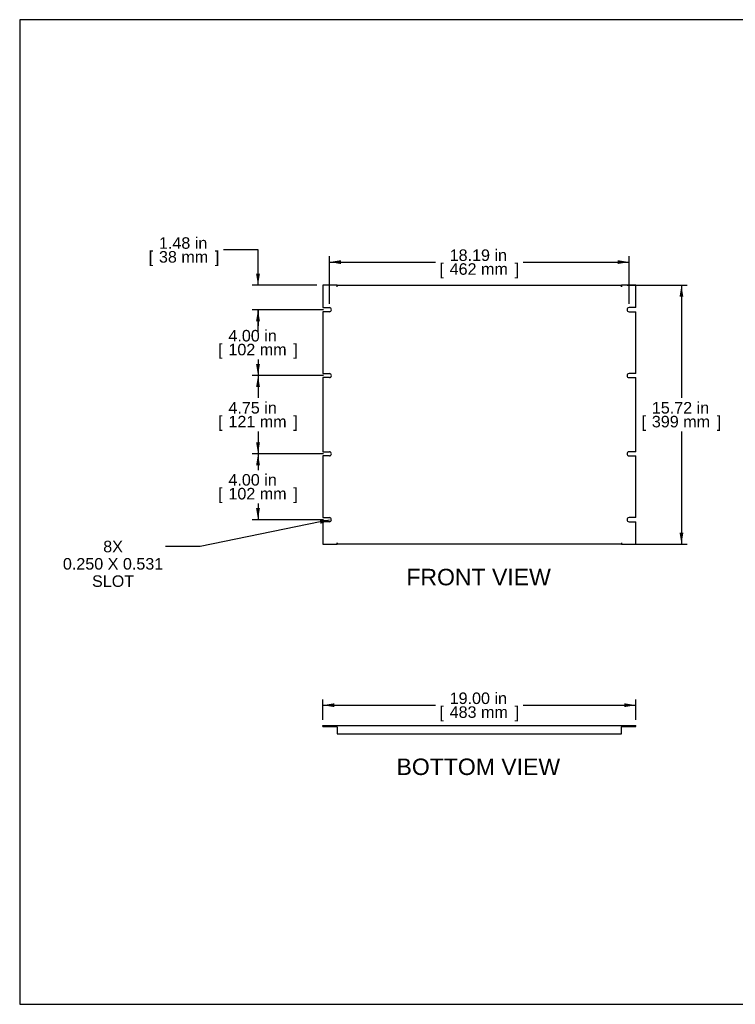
# Model space of a CAD drawing. Header units: inches. Extents: x 0 to 80, y 0 to 59.8.
# Tile 1 of 12: x 0 to 43.4, y 0 to 59.8. Entities that reach past the tile are written whole.
import ezdxf
from ezdxf import colors
from ezdxf.entities.mleader import LeaderData, LeaderLine
from ezdxf.enums import TextEntityAlignment as Align
from ezdxf.math import Vec2, Vec3

# ---------------------------------------------------------------- set-up
doc = ezdxf.new("R2010")
doc.units = ezdxf.units.IN
doc.header["$MEASUREMENT"] = 0
doc.layers.add('COM41798', color=7, linetype='Continuous')
doc.layers.add('Default', color=7, linetype='Continuous')
doc.styles.add('SEACAD_Arial', font='arial.ttf')
doc.dimstyles.new('WEB', dxfattribs={"dimtxt": 0.7, "dimasz": 0.7, "dimexe": 0.35, "dimexo": 0.35, "dimgap": 0.35, "dimtad": 0, "dimtih": 1, "dimtoh": 1, "dimzin": 4, "dimdsep": 46, "dimtxsty": 'SEACAD_Arial', "dimblk1": '_SE_FILLED', "dimblk2": '_SE_FILLED', "dimsah": 1, "dimcen": 0.35, "dimadec": 0, "dimazin": 0, "dimtfac": 1, "dimtofl": 0, "dimtmove": 0, "dimatfit": 3, "dimfxl": 1, "dimtolj": 1, "dimtzin": 4, "dimarcsym": 0})

# ---------------------------------------------------------------- blocks, each defined once
blk = doc.blocks.new('SE2')
at = {"layer": 'COM41798', "color": 7, "linetype": 'Continuous'}
for p, q in [((18.392, 43.659), (18.392, 42.3)), ((19.267, 43.659), (18.392, 43.659)), ((19.267, 43.573), (19.267, 43.659)), ((19.267, 43.573), (19.267, 43.659)), ((19.267, 43.659), (36.517, 43.659)), ((37.392, 43.659), (36.517, 43.659)), ((36.517, 43.573), (36.517, 43.659)), ((36.517, 43.659), (36.517, 43.573)), ((37.392, 42.3), (37.392, 43.659)), ((19.267, 43.573), (19.267, 43.573)), ((36.517, 43.573), (36.517, 43.573)), ((18.392, 42.3), (18.798, 42.3)), ((18.392, 42.05), (18.392, 38.3)), ((18.798, 42.05), (18.392, 42.05)), ((37.392, 42.3), (36.986, 42.3)), ((36.986, 42.05), (37.392, 42.05)), ((37.392, 38.3), (37.392, 42.05)), ((18.392, 38.3), (18.798, 38.3)), ((37.392, 38.3), (36.986, 38.3)), ((18.392, 38.05), (18.392, 33.55)), ((18.798, 38.05), (18.392, 38.05)), ((36.986, 38.05), (37.392, 38.05)), ((37.392, 33.55), (37.392, 38.05)), ((18.392, 33.55), (18.798, 33.55)), ((37.392, 33.55), (36.986, 33.55)), ((18.392, 33.3), (18.392, 29.55)), ((18.798, 33.3), (18.392, 33.3)), ((36.986, 33.3), (37.392, 33.3)), ((37.392, 29.55), (37.392, 33.3)), ((18.392, 29.55), (18.798, 29.55)), ((18.392, 29.3), (18.392, 27.941)), ((18.798, 29.3), (18.392, 29.3)), ((37.392, 29.55), (36.986, 29.55)), ((36.986, 29.3), (37.392, 29.3)), ((37.392, 27.941), (37.392, 29.3)), ((18.392, 27.941), (19.267, 27.941)), ((19.267, 28.027), (19.267, 27.941)), ((19.267, 28.027), (19.267, 28.027)), ((19.267, 27.941), (19.267, 28.027)), ((36.517, 27.941), (19.267, 27.941)), ((36.517, 28.027), (36.517, 28.027)), ((36.517, 28.027), (36.517, 27.941)), ((36.517, 28.027), (36.517, 27.941)), ((36.517, 27.941), (37.392, 27.941))]:
    blk.add_line(p, q, dxfattribs=at)
for centre, start, end in [((18.798, 42.175), 270, 90), ((36.986, 42.175), 90, 270), ((18.798, 38.175), 270, 90), ((36.986, 38.175), 90, 270), ((18.798, 33.425), 270, 90), ((36.986, 33.425), 90, 270), ((18.798, 29.425), 270, 90), ((36.986, 29.425), 90, 270)]:
    blk.add_arc(centre, 0.125, start, end, dxfattribs=at)
blk = doc.blocks.new('SE3')
at = {"layer": 'COM41798', "color": 7, "linetype": 'Continuous'}
for p, q in [((18.392, 16.922), (19.267, 16.922)), ((18.392, 16.865), (18.392, 16.922)), ((18.392, 16.865), (19.267, 16.865)), ((19.267, 16.865), (19.267, 16.922)), ((19.267, 16.922), (19.267, 16.922)), ((19.267, 16.836), (19.267, 16.922)), ((19.267, 16.922), (36.517, 16.922)), ((19.267, 16.865), (19.267, 16.865)), ((19.267, 16.836), (19.267, 16.422)), ((36.517, 16.922), (36.517, 16.922)), ((36.517, 16.922), (37.392, 16.922)), ((36.517, 16.865), (36.517, 16.922)), ((36.517, 16.922), (36.517, 16.836)), ((36.517, 16.865), (36.517, 16.865)), ((36.517, 16.865), (37.392, 16.865)), ((36.517, 16.422), (36.517, 16.836)), ((37.392, 16.865), (37.392, 16.922)), ((19.267, 16.422), (36.517, 16.422))]:
    blk.add_line(p, q, dxfattribs=at)
blk = doc.blocks.new('DMBLK125')
at = {"layer": 'Default', "linetype": 'Continuous', "transparency": 16777216}
for points in [[(19.498, 45.182), (18.798, 45.065), (19.498, 44.948)], [(36.286, 45.182), (36.286, 44.948), (36.986, 45.065)]]:
    blk.add_hatch(color=7, dxfattribs=at).paths.add_polyline_path(points)
at = {"layer": 'Default', "color": 7, "linetype": 'Continuous', "transparency": 16777216}
for p, q in [((18.798, 42.525), (18.798, 45.415)), ((18.798, 45.065), (25.227, 45.065)), ((30.557, 45.065), (36.986, 45.065)), ((36.986, 42.525), (36.986, 45.415))]:
    blk.add_line(p, q, dxfattribs=at)
at = {"layer": 'Default', "color": 7, "linetype": 'Continuous', "transparency": 16777216, "style": 'SEACAD_Arial'}
for s, p in [('18.19 in', (26.096, 45.835)), ('[', (25.472, 44.995)), ('462 mm', (26.096, 44.995)), (']', (30.038, 44.995))]:
    blk.add_text(s, height=0.7, dxfattribs=at).set_placement(p, align=Align.TOP_LEFT)
blk = doc.blocks.new('_SE_FILLED')
at = {"color": 0}
blk.add_line((0, 0), (-1, 0), dxfattribs=at)
blk.add_solid([(0, 0), (-1, -0.1665), (-1, 0.1665), (0, 0)], dxfattribs=at)
blk = doc.blocks.new('DMBLK126')
at = {"layer": 'Default', "linetype": 'Continuous', "transparency": 16777216}
for points in [[(40.281, 42.959), (40.164, 43.659), (40.047, 42.959)], [(40.281, 28.641), (40.047, 28.641), (40.164, 27.941)]]:
    blk.add_hatch(color=7, dxfattribs=at).paths.add_polyline_path(points)
at = {"layer": 'Default', "color": 7, "linetype": 'Continuous', "transparency": 16777216}
for p, q in [((36.867, 43.659), (40.514, 43.659)), ((40.164, 43.659), (40.164, 36.815)), ((40.164, 34.785), (40.164, 27.941)), ((36.867, 27.941), (40.514, 27.941))]:
    blk.add_line(p, q, dxfattribs=at)
at = {"layer": 'Default', "color": 7, "linetype": 'Continuous', "transparency": 16777216, "style": 'SEACAD_Arial'}
for s, p in [('15.72 in', (38.368, 36.57)), ('[', (37.744, 35.73)), ('399 mm', (38.368, 35.73)), (']', (42.31, 35.73))]:
    blk.add_text(s, height=0.7, dxfattribs=at).set_placement(p, align=Align.TOP_LEFT)
blk = doc.blocks.new('DMBLK127')
at = {"layer": 'Default', "linetype": 'Continuous', "transparency": 16777216}
for points in [[(19.092, 18.278), (18.392, 18.162), (19.092, 18.045)], [(36.692, 18.278), (36.692, 18.045), (37.392, 18.162)]]:
    blk.add_hatch(color=7, dxfattribs=at).paths.add_polyline_path(points)
at = {"layer": 'Default', "color": 7, "linetype": 'Continuous', "transparency": 16777216}
for p, q in [((18.392, 17.272), (18.392, 18.512)), ((18.392, 18.162), (25.227, 18.162)), ((30.557, 18.162), (37.392, 18.162)), ((37.392, 17.272), (37.392, 18.512))]:
    blk.add_line(p, q, dxfattribs=at)
at = {"layer": 'Default', "color": 7, "linetype": 'Continuous', "transparency": 16777216, "style": 'SEACAD_Arial'}
for s, p in [('19.00 in', (26.096, 18.932)), ('[', (25.472, 18.092)), ('483 mm', (26.096, 18.092)), (']', (30.038, 18.092))]:
    blk.add_text(s, height=0.7, dxfattribs=at).set_placement(p, align=Align.TOP_LEFT)
blk = doc.blocks.new('DMBLK128')
at = {"layer": 'Default', "linetype": 'Continuous', "transparency": 16777216}
for points in [[(14.347, 41.475), (14.581, 41.475), (14.464, 42.175)], [(14.347, 38.875), (14.464, 38.175), (14.581, 38.875)]]:
    blk.add_hatch(color=7, dxfattribs=at).paths.add_polyline_path(points)
at = {"layer": 'Default', "color": 7, "linetype": 'Continuous', "transparency": 16777216}
for p, q in [((18.448, 42.175), (14.114, 42.175)), ((14.464, 42.175), (14.464, 41.19)), ((14.464, 39.16), (14.464, 38.175)), ((18.448, 38.175), (14.114, 38.175))]:
    blk.add_line(p, q, dxfattribs=at)
at = {"layer": 'Default', "color": 7, "linetype": 'Continuous', "transparency": 16777216, "style": 'SEACAD_Arial'}
for s, p in [('4.00 in', (12.668, 40.945)), ('[', (12.044, 40.105)), ('102 mm', (12.668, 40.105)), (']', (16.61, 40.105))]:
    blk.add_text(s, height=0.7, dxfattribs=at).set_placement(p, align=Align.TOP_LEFT)
blk = doc.blocks.new('DMBLK129')
at = {"layer": 'Default', "linetype": 'Continuous', "transparency": 16777216}
for points in [[(14.347, 37.475), (14.581, 37.475), (14.464, 38.175)], [(14.347, 34.125), (14.464, 33.425), (14.581, 34.125)]]:
    blk.add_hatch(color=7, dxfattribs=at).paths.add_polyline_path(points)
at = {"layer": 'Default', "color": 7, "linetype": 'Continuous', "transparency": 16777216}
for p, q in [((18.448, 38.175), (14.114, 38.175)), ((14.464, 38.175), (14.464, 36.815)), ((14.464, 34.785), (14.464, 33.425)), ((18.448, 33.425), (14.114, 33.425))]:
    blk.add_line(p, q, dxfattribs=at)
at = {"layer": 'Default', "color": 7, "linetype": 'Continuous', "transparency": 16777216, "style": 'SEACAD_Arial'}
for s, p in [('4.75 in', (12.668, 36.57)), ('[', (12.044, 35.73)), ('121 mm', (12.668, 35.73)), (']', (16.61, 35.73))]:
    blk.add_text(s, height=0.7, dxfattribs=at).set_placement(p, align=Align.TOP_LEFT)
blk = doc.blocks.new('DMBLK130')
at = {"layer": 'Default', "linetype": 'Continuous', "transparency": 16777216}
for points in [[(14.347, 32.725), (14.581, 32.725), (14.464, 33.425)], [(14.347, 30.125), (14.464, 29.425), (14.581, 30.125)]]:
    blk.add_hatch(color=7, dxfattribs=at).paths.add_polyline_path(points)
at = {"layer": 'Default', "color": 7, "linetype": 'Continuous', "transparency": 16777216}
for p, q in [((18.448, 33.425), (14.114, 33.425)), ((14.464, 33.425), (14.464, 32.44)), ((14.464, 30.41), (14.464, 29.425)), ((18.448, 29.425), (14.114, 29.425))]:
    blk.add_line(p, q, dxfattribs=at)
at = {"layer": 'Default', "color": 7, "linetype": 'Continuous', "transparency": 16777216, "style": 'SEACAD_Arial'}
for s, p in [('4.00 in', (12.668, 32.195)), ('[', (12.044, 31.355)), ('102 mm', (12.668, 31.355)), (']', (16.61, 31.355))]:
    blk.add_text(s, height=0.7, dxfattribs=at).set_placement(p, align=Align.TOP_LEFT)
blk = doc.blocks.new('DMBLK131')
at = {"layer": 'Default', "linetype": 'Continuous', "transparency": 16777216}
for points in [[(14.347, 44.359), (14.464, 43.659), (14.581, 44.359)], [(14.347, 41.475), (14.581, 41.475), (14.464, 42.175)]]:
    blk.add_hatch(color=7, dxfattribs=at).paths.add_polyline_path(points)
at = {"layer": 'Default', "color": 7, "linetype": 'Continuous', "transparency": 16777216}
for p, q in [((14.464, 45.803), (12.364, 45.803)), ((14.464, 43.659), (14.464, 45.803)), ((18.042, 43.659), (14.114, 43.659)), ((18.448, 42.175), (14.114, 42.175)), ((14.464, 40.775), (14.464, 42.175))]:
    blk.add_line(p, q, dxfattribs=at)
at = {"layer": 'Default', "color": 7, "linetype": 'Continuous', "transparency": 16777216, "style": 'SEACAD_Arial'}
for s, p in [('1.48 in', (8.452, 46.573)), ('[', (7.828, 45.733)), ('38 mm', (8.452, 45.733)), (']', (11.845, 45.733))]:
    blk.add_text(s, height=0.7, dxfattribs=at).set_placement(p, align=Align.TOP_LEFT)

msp = doc.modelspace()

# ---------------------------------------------------------------- linework, layer by layer
at = {"layer": 'Default', "color": 7, "linetype": 'Continuous'}
for p, q in [((80, 59.783), (0, 59.783)), ((0, 59.783), (0, 0)), ((0, 0), (80, 0))]:
    msp.add_line(p, q, dxfattribs=at)

# ---------------------------------------------------------------- block references
at = {"layer": 'Default'}
for name in ['SE2', 'SE3']:
    msp.add_blockref(name, (0, 0), dxfattribs=at)

# ---------------------------------------------------------------- texts
at = {"layer": 'Default', "color": 7, "linetype": 'Continuous', "style": 'SEACAD_Arial'}
for s, p in [('FRONT VIEW', (23.468, 26.441)), ('BOTTOM VIEW', (22.87, 14.922))]:
    msp.add_text(s, height=1, dxfattribs=at).set_placement(p, align=Align.TOP_LEFT)

# ---------------------------------------------------------------- dimensions: what is measured, and where the dimension line sits
at = {"layer": 'Default', "color": 7, "linetype": 'Continuous'}
for base, p1, p2, angle, picture, middle, dimtype in [((14.464, 43.659), (18.798, 42.175), (18.392, 43.659), 90, 'DMBLK131', (12.364, 45.803), 160), ((18.798, 45.065), (18.798, 42.175), (36.986, 42.175), 0, 'DMBLK125', (27.892, 45.065), 161), ((40.164, 43.659), (36.517, 43.659), (36.517, 27.941), 270, 'DMBLK126', (40.164, 35.8), 161), ((14.464, 42.175), (18.798, 42.175), (18.798, 38.175), 270, 'DMBLK128', (14.464, 40.175), 161), ((14.464, 38.175), (18.798, 38.175), (18.798, 33.425), 270, 'DMBLK129', (14.464, 35.8), 161), ((14.464, 33.425), (18.798, 33.425), (18.798, 29.425), 270, 'DMBLK130', (14.464, 31.425), 161), ((18.392, 18.162), (18.392, 16.922), (37.392, 16.922), 0, 'DMBLK127', (27.892, 18.162), 161)]:
    dim = msp.add_linear_dim(base=base, p1=p1, p2=p2, angle=angle, text='\\A1;<>', dimstyle='WEB', override={"dimpost": '\\X'}, dxfattribs=at)
    dim.commit()
    dim.dimension.update_dxf_attribs({"geometry": picture, "text_midpoint": middle, "dimtype": dimtype})

# ---------------------------------------------------------------- leaders
ml = msp.add_multileader_mtext('Standard', dxfattribs=at)
ml.set_content('\\pxsm0.9;{\\fArial|c0|p34;\\W1.;8X\\P0.250 X 0.531\\PSLOT\\P}', color=7)
ml.set_leader_properties(linetype='ByLayer')
ml.build(insert=Vec2(0, 0))
ml.multileader.update_dxf_attribs({"dogleg_length": 2.1, "arrow_head_size": 0.7})
ctx = ml.context
ctx.base_point, ctx.char_height, ctx.arrow_head_size, ctx.landing_gap_size = Vec3(5.577, 28.145), 0.7, 0.7, 0.245
notes = []
notes.append((ctx, [(0, (1, 1, 0), (10.944, 27.788), (-1, 0), 2.1, [(0, [(18.923, 29.425)], 0, [])])]))
ctx.mtext.insert, ctx.mtext.alignment = Vec3(5.667, 28.145), 2
for ctx, leaders in notes:
    for number, flags, end, landing, length, lines in leaders:
        leader = LeaderData()
        leader.index, (leader.has_last_leader_line, leader.has_dogleg_vector, leader.attachment_direction) = number, flags
        leader.last_leader_point, leader.dogleg_vector, leader.dogleg_length = Vec3(end), Vec3(landing), length
        for number, points, colour, breaks in lines:
            line = LeaderLine()
            line.index, line.vertices, line.color, line.breaks = number, Vec3.list(points), colors.encode_raw_color(colour), breaks
            leader.lines.append(line)
        ctx.leaders.append(leader)

doc.saveas('drawing.dxf')
